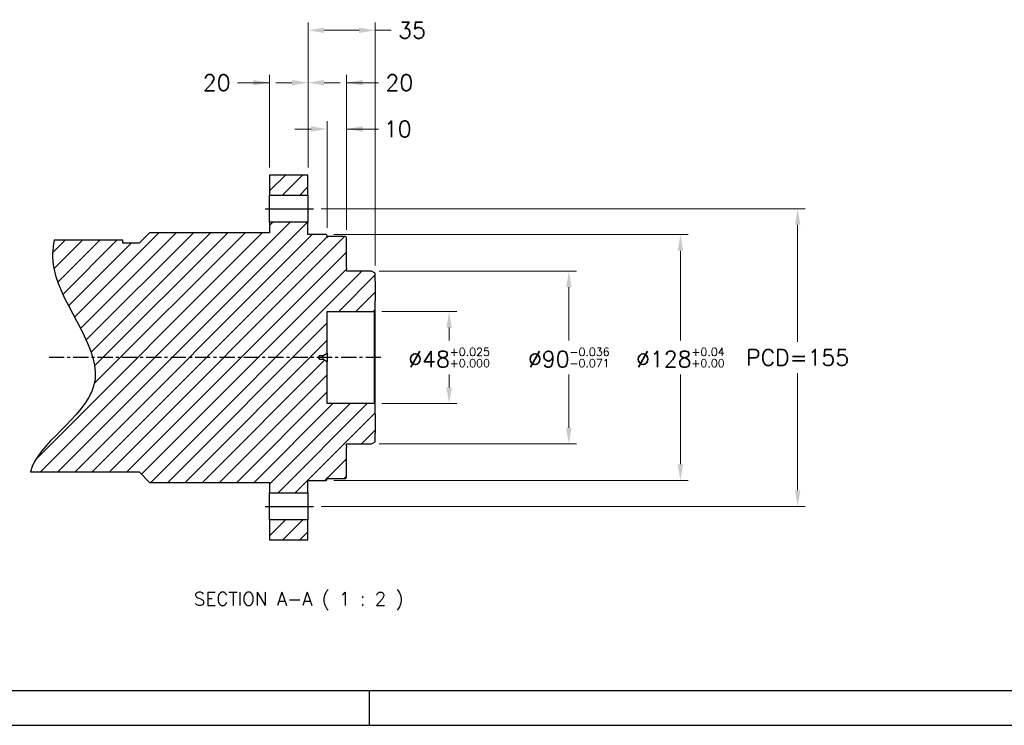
# Model space of a CAD drawing. Extents: x 12273 to 13958, y 6707 to 7905.
# Tile 5 of 23: x 12932 to 13445, y 6717 to 7085. Entities that reach past the tile are written whole.
import ezdxf

# ---------------------------------------------------------------- set-up
doc = ezdxf.new("R2010")
doc.units = 0
doc.header["$LTSCALE"] = 25.4
doc.linetypes.add('CENTER', pattern=[2, 1.25, -0.25, 0.25, -0.25])
doc.layers.get('0').update_dxf_attribs({"linetype": 'CONTINUOUS'})
doc.layers.get('Defpoints').update_dxf_attribs({"linetype": 'CONTINUOUS'})
doc.layers.add('ATA-CENTER', color=133, linetype='CENTER')
doc.layers.add('ATA-HATCH', color=252, linetype='CONTINUOUS')
doc.layers.add('ATA-DIM', color=252, linetype='CONTINUOUS', lineweight=25)
doc.layers.add('ATA-TEXT', color=7, linetype='CONTINUOUS', lineweight=25)
doc.styles.get("Standard").update_dxf_attribs({"font": 'simplex.shx'})
doc.dimstyles.new('ata_A1', dxfattribs={"dimtxt": 4.2, "dimasz": 4.2, "dimexe": 2, "dimexo": 2, "dimgap": 2, "dimtad": 0, "dimtih": 1, "dimtoh": 1, "dimdec": 6, "dimdsep": 46, "dimtxsty": 'Standard', "dimcen": 0, "dimclrd": 252, "dimclre": 252, "dimclrt": 4, "dimadec": 6, "dimazin": 2, "dimtfac": 1, "dimtdec": 6, "dimtofl": 0, "dimtmove": 0, "dimatfit": 3, "dimfxl": 0, "dimtolj": 1, "dimtzin": 0, "dimlwd": 0, "dimlwe": 0, "dimarcsym": 0})

# ---------------------------------------------------------------- blocks, each defined once
blk = doc.blocks.new('*D9132')
at = {"layer": 'ATA-DIM', "color": 252, "lineweight": 0}
for p, q in [((13119.58, 6953.86), (13222.47, 6953.86)), ((13218.47, 6945.46), (13218.47, 6917.76)), ((13218.47, 6872.26), (13218.47, 6899.96)), ((13119.58, 6863.86), (13222.47, 6863.86))]:
    blk.add_line(p, q, dxfattribs=at)
at = {"layer": 'ATA-DIM', "color": 252}
for points in [[(13219.87, 6945.46), (13217.07, 6945.46), (13218.47, 6953.86)], [(13217.07, 6872.26), (13219.87, 6872.26), (13218.47, 6863.86)]]:
    blk.add_solid(points, dxfattribs=at)
at = {"layer": 'Defpoints', "color": 0}
for p in [(13115.58, 6953.86), (13115.58, 6863.86), (13218.47, 6863.86)]:
    blk.add_point(p, dxfattribs=at)
at = {"layer": 'ATA-DIM', "color": 4, "insert": (13218.47, 6908.86), "char_height": 8.4, "attachment_point": 5}
blk.add_mtext('%%C90{\\H0.5x;\\S-0.036^ -0.071;}', dxfattribs=at)
blk = doc.blocks.new('*D9131')
at = {"layer": 'ATA-DIM', "color": 252, "lineweight": 0}
for p, q in [((13121.08, 6932.86), (13160.1, 6932.86)), ((13156.1, 6924.46), (13156.1, 6917.76)), ((13156.1, 6893.26), (13156.1, 6899.96)), ((13121.08, 6884.86), (13160.1, 6884.86))]:
    blk.add_line(p, q, dxfattribs=at)
at = {"layer": 'ATA-DIM', "color": 252}
for points in [[(13157.5, 6924.46), (13154.7, 6924.46), (13156.1, 6932.86)], [(13154.7, 6893.26), (13157.5, 6893.26), (13156.1, 6884.86)]]:
    blk.add_solid(points, dxfattribs=at)
at = {"layer": 'Defpoints', "color": 0}
for p in [(13117.08, 6932.86), (13117.08, 6884.86), (13156.1, 6884.86)]:
    blk.add_point(p, dxfattribs=at)
at = {"layer": 'ATA-DIM', "color": 4, "insert": (13156.1, 6908.86), "char_height": 8.4, "attachment_point": 5}
blk.add_mtext('%%C48{\\H0.5x;\\S+0.025^ +0.000;}', dxfattribs=at)
blk = doc.blocks.new('*D9133')
at = {"layer": 'ATA-DIM', "color": 252, "lineweight": 0}
for p, q in [((13096.08, 6972.86), (13280.59, 6972.86)), ((13276.59, 6964.46), (13276.59, 6917.76)), ((13276.59, 6853.26), (13276.59, 6899.96)), ((13096.08, 6844.86), (13280.59, 6844.86))]:
    blk.add_line(p, q, dxfattribs=at)
at = {"layer": 'ATA-DIM', "color": 252}
for points in [[(13277.99, 6964.46), (13275.19, 6964.46), (13276.59, 6972.86)], [(13275.19, 6853.26), (13277.99, 6853.26), (13276.59, 6844.86)]]:
    blk.add_solid(points, dxfattribs=at)
at = {"layer": 'Defpoints', "color": 0}
for p in [(13092.08, 6972.86), (13092.08, 6844.86), (13276.59, 6844.86)]:
    blk.add_point(p, dxfattribs=at)
at = {"layer": 'ATA-DIM', "color": 4, "insert": (13276.59, 6908.86), "char_height": 8.4, "attachment_point": 5}
blk.add_mtext('%%C128{\\H0.5x;\\S+0.04^ +0.00;}', dxfattribs=at)
blk = doc.blocks.new('*D9760')
at = {"layer": 'ATA-DIM', "color": 252, "lineweight": 0}
for p, q in [((13089.5, 6986.36), (13341.67, 6986.36)), ((13337.67, 6977.96), (13337.67, 6917.06)), ((13337.67, 6839.76), (13337.67, 6900.66)), ((13089.5, 6831.36), (13341.67, 6831.36))]:
    blk.add_line(p, q, dxfattribs=at)
at = {"layer": 'ATA-DIM', "color": 252}
for points in [[(13339.07, 6977.96), (13336.27, 6977.96), (13337.67, 6986.36)], [(13336.27, 6839.76), (13339.07, 6839.76), (13337.67, 6831.36)]]:
    blk.add_solid(points, dxfattribs=at)
at = {"layer": 'Defpoints', "color": 0}
for p in [(13085.5, 6986.36), (13337.67, 6986.36), (13085.5, 6831.36)]:
    blk.add_point(p, dxfattribs=at)
at = {"layer": 'ATA-DIM', "color": 4, "insert": (13337.67, 6908.86), "char_height": 8.4, "attachment_point": 5}
blk.add_mtext('PCD=155', dxfattribs=at)
blk = doc.blocks.new('*D9143')
at = {"layer": 'ATA-DIM', "color": 252, "lineweight": 0}
for p, q in [((13082.58, 7007.86), (13082.58, 7055.99)), ((13102.58, 6975.36), (13102.58, 7055.99)), ((13074.18, 7051.99), (13065.78, 7051.99)), ((13102.58, 7051.99), (13119.38, 7051.99)), ((13110.98, 7051.99), (13119.38, 7051.99))]:
    blk.add_line(p, q, dxfattribs=at)
at = {"layer": 'ATA-DIM', "color": 252}
for points in [[(13074.18, 7050.59), (13074.18, 7053.39), (13082.58, 7051.99)], [(13110.98, 7053.39), (13110.98, 7050.59), (13102.58, 7051.99)]]:
    blk.add_solid(points, dxfattribs=at)
at = {"layer": 'Defpoints', "color": 0}
for p in [(13082.58, 7051.99), (13082.58, 7003.86), (13102.58, 6971.36)]:
    blk.add_point(p, dxfattribs=at)
at = {"layer": 'ATA-DIM', "color": 4, "insert": (13130.18, 7051.99), "char_height": 8.4, "attachment_point": 5}
blk.add_mtext('20', dxfattribs=at)
blk = doc.blocks.new('*D9139')
at = {"layer": 'ATA-DIM', "color": 252, "lineweight": 0}
for p, q in [((13084.18, 7027.86), (13075.78, 7027.86)), ((13092.58, 6976.36), (13092.58, 7031.86)), ((13102.58, 6975.36), (13102.58, 7031.86)), ((13102.58, 7027.86), (13119.38, 7027.86)), ((13110.98, 7027.86), (13119.38, 7027.86))]:
    blk.add_line(p, q, dxfattribs=at)
at = {"layer": 'ATA-DIM', "color": 252}
for points in [[(13084.18, 7026.46), (13084.18, 7029.26), (13092.58, 7027.86)], [(13110.98, 7029.26), (13110.98, 7026.46), (13102.58, 7027.86)]]:
    blk.add_solid(points, dxfattribs=at)
at = {"layer": 'Defpoints', "color": 0}
for p in [(13092.58, 7027.86), (13092.58, 6972.36), (13102.58, 6971.36)]:
    blk.add_point(p, dxfattribs=at)
at = {"layer": 'ATA-DIM', "color": 4, "insert": (13129.38, 7027.86), "char_height": 8.4, "attachment_point": 5}
blk.add_mtext('10', dxfattribs=at)
blk = doc.blocks.new('*D9134')
at = {"layer": 'ATA-DIM', "color": 252, "lineweight": 0}
for p, q in [((13082.58, 7007.86), (13082.58, 7083.27)), ((13109.18, 7079.27), (13090.98, 7079.27)), ((13117.58, 6956.7), (13117.58, 7083.27)), ((13117.58, 7079.27), (13125.98, 7079.27))]:
    blk.add_line(p, q, dxfattribs=at)
at = {"layer": 'ATA-DIM', "color": 252}
for points in [[(13090.98, 7080.67), (13090.98, 7077.87), (13082.58, 7079.27)], [(13109.18, 7077.87), (13109.18, 7080.67), (13117.58, 7079.27)]]:
    blk.add_solid(points, dxfattribs=at)
at = {"layer": 'Defpoints', "color": 0}
for p in [(13082.58, 7079.27), (13082.58, 7003.86), (13117.58, 6952.7)]:
    blk.add_point(p, dxfattribs=at)
at = {"layer": 'ATA-DIM', "color": 4, "insert": (13136.78, 7079.27), "char_height": 8.4, "attachment_point": 5}
blk.add_mtext('35', dxfattribs=at)
blk = doc.blocks.new('*D9138')
at = {"layer": 'ATA-DIM', "color": 252, "lineweight": 0}
for p, q in [((13062.58, 7007.86), (13062.58, 7055.99)), ((13082.58, 7007.86), (13082.58, 7055.99)), ((13062.58, 7051.99), (13045.78, 7051.99)), ((13054.18, 7051.99), (13045.78, 7051.99)), ((13090.98, 7051.99), (13099.38, 7051.99))]:
    blk.add_line(p, q, dxfattribs=at)
at = {"layer": 'ATA-DIM', "color": 252}
for points in [[(13054.18, 7050.59), (13054.18, 7053.39), (13062.58, 7051.99)], [(13090.98, 7053.39), (13090.98, 7050.59), (13082.58, 7051.99)]]:
    blk.add_solid(points, dxfattribs=at)
at = {"layer": 'Defpoints', "color": 0}
for p in [(13082.58, 7051.99), (13062.58, 7003.86), (13082.58, 7003.86)]:
    blk.add_point(p, dxfattribs=at)
at = {"layer": 'ATA-DIM', "color": 4, "insert": (13034.97, 7051.99), "char_height": 8.4, "attachment_point": 5}
blk.add_mtext('20', dxfattribs=at)
blk = doc.blocks.new('ata-Border-A1-002')
blk.add_line((834, 9), (7, 9))
at = {"color": 253, "ltscale": 0.5}
for p, q in [((420.5, 9), (420.5, 0)), ((0, 0), (841, 0))]:
    blk.add_line(p, q, dxfattribs=at)

msp = doc.modelspace()

# ---------------------------------------------------------------- hatches: boundary and pattern name
at = {"layer": 'ATA-HATCH'}
h = msp.add_hatch(dxfattribs=at)
h.set_pattern_fill('ANSI31', color=256, scale=2)
h.set_pattern_definition([(45, (10705.9, 3121.2864), (-4.490128, 4.490128), [])])
edge = h.paths.add_edge_path()
edge.add_spline(control_points=[(12950.391765, 6969.9836271), (12949.3592691, 6965.1895961), (12948.4779257, 6940.3084757), (12995.6221908, 6894.1457635), (12941.0446742, 6863.5984532), (12937.9761074, 6849.3587271)], knot_values=[27.8880420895, 27.8880420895, 27.8880420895, 27.8880420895, 35.7755741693, 68.202521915, 95.9084680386, 95.9084680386, 95.9084680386, 95.9084680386], degree=3, periodic=0)
edge.add_line((12937.9761074, 6849.3587271), (12994.5755769, 6849.3587271))
edge.add_line((12994.5755769, 6849.3587271), (13000.0755769, 6843.8587271))
edge.add_line((13000.0755769, 6843.8587271), (13062.5755769, 6843.8587271))
edge.add_line((13062.5755769, 6843.8587271), (13062.5755769, 6838.3587271))
edge.add_line((13062.5755769, 6838.3587271), (13082.5755769, 6838.3587271))
edge.add_line((13082.5755769, 6838.3587271), (13082.5755769, 6844.8587271))
edge.add_line((13082.5755769, 6844.8587271), (13092.0755769, 6844.8587271))
edge.add_line((13092.0755769, 6844.8587271), (13092.5755769, 6845.3587271))
edge.add_line((13092.5755769, 6845.3587271), (13092.5755769, 6846.3587271))
edge.add_line((13092.5755769, 6846.3587271), (13093.0755769, 6845.8587271))
edge.add_line((13093.0755769, 6845.8587271), (13102.0755769, 6845.8587271))
edge.add_line((13102.0755769, 6845.8587271), (13102.5755769, 6846.3587271))
edge.add_line((13102.5755769, 6846.3587271), (13102.5755769, 6862.1087271))
edge.add_line((13102.5755769, 6862.1087271), (13102.5755769, 6862.8583481))
edge.add_line((13102.5755769, 6862.8583481), (13102.5755769, 6863.6587271))
edge.add_line((13102.5755769, 6863.6587271), (13102.5755769, 6863.8587271))
edge.add_line((13102.5755769, 6863.8587271), (13115.5755769, 6863.8587271))
edge.add_line((13115.5755769, 6863.8587271), (13117.5755769, 6865.0134277))
edge.add_line((13117.5755769, 6865.0134277), (13117.5755769, 6869.3057271))
edge.add_line((13117.5755769, 6869.3057271), (13117.5755769, 6879.4117271))
edge.add_line((13117.5755769, 6879.4117271), (13117.5755769, 6884.3587271))
edge.add_line((13117.5755769, 6884.3587271), (13117.0755769, 6884.8587271))
edge.add_line((13117.0755769, 6884.8587271), (13092.5755769, 6884.8587271))
edge.add_line((13092.5755769, 6884.8587271), (13092.5755769, 6906.6087271))
edge.add_line((13092.5755769, 6906.6087271), (13090.4105134, 6907.8587271))
edge.add_line((13090.4105134, 6907.8587271), (13088.5755769, 6907.8587271))
edge.add_line((13088.5755769, 6907.8587271), (13087.9747163, 6908.8587271))
edge.add_line((13087.9747163, 6908.8587271), (13088.5755769, 6909.8587271))
edge.add_line((13088.5755769, 6909.8587271), (13090.4105134, 6909.8587271))
edge.add_line((13090.4105134, 6909.8587271), (13092.5755769, 6911.1087271))
edge.add_line((13092.5755769, 6911.1087271), (13092.5755769, 6932.8587271))
edge.add_line((13092.5755769, 6932.8587271), (13117.0755769, 6932.8587271))
edge.add_line((13117.0755769, 6932.8587271), (13117.5755769, 6933.3587271))
edge.add_line((13117.5755769, 6933.3587271), (13117.5755769, 6938.3057271))
edge.add_line((13117.5755769, 6938.3057271), (13117.5755769, 6948.4117271))
edge.add_line((13117.5755769, 6948.4117271), (13117.5755769, 6952.7040266))
edge.add_line((13117.5755769, 6952.7040266), (13115.5755769, 6953.8587271))
edge.add_line((13115.5755769, 6953.8587271), (13102.5755769, 6953.8587271))
edge.add_line((13102.5755769, 6953.8587271), (13102.5755769, 6954.0587271))
edge.add_line((13102.5755769, 6954.0587271), (13102.5755769, 6954.8591061))
edge.add_line((13102.5755769, 6954.8591061), (13102.5755769, 6955.6087271))
edge.add_line((13102.5755769, 6955.6087271), (13102.5755769, 6971.3587271))
edge.add_line((13102.5755769, 6971.3587271), (13102.0755769, 6971.8587271))
edge.add_line((13102.0755769, 6971.8587271), (13093.0755769, 6971.8587271))
edge.add_line((13093.0755769, 6971.8587271), (13092.5755769, 6971.3587271))
edge.add_line((13092.5755769, 6971.3587271), (13092.5755769, 6972.3587271))
edge.add_line((13092.5755769, 6972.3587271), (13092.0755769, 6972.8587271))
edge.add_line((13092.0755769, 6972.8587271), (13082.5755769, 6972.8587271))
edge.add_line((13082.5755769, 6972.8587271), (13082.5755769, 6979.3587271))
edge.add_line((13082.5755769, 6979.3587271), (13062.5755769, 6979.3587271))
edge.add_line((13062.5755769, 6979.3587271), (13062.5755769, 6973.8587271))
edge.add_line((13062.5755769, 6973.8587271), (13000.0755769, 6973.8587271))
edge.add_line((13000.0755769, 6973.8587271), (12994.5755769, 6968.3587271))
edge.add_line((12994.5755769, 6968.3587271), (12986.0956083, 6968.3587271))
edge.add_line((12986.0956083, 6968.3587271), (12986.0956083, 6969.9836271))
edge.add_line((12986.0956083, 6969.9836271), (12950.391765, 6969.9836271))
h.paths.add_polyline_path([(13082.5755769, 6993.3587271), (13082.5755769, 7003.8587271), (13062.5755769, 7003.8587271), (13062.5755769, 6993.3587271)])
h.paths.add_polyline_path([(13062.5755769, 6824.3587271), (13062.5755769, 6813.8587271), (13082.5755769, 6813.8587271), (13082.5755769, 6824.3587271)])

# ---------------------------------------------------------------- linework, layer by layer
for p, q in [((13062.5755769, 7003.8587271), (13062.5755769, 6993.3587271)), ((13082.5755769, 7003.8587271), (13062.5755769, 7003.8587271)), ((13082.5755769, 6993.3587271), (13082.5755769, 7003.8587271)), ((13062.5755769, 6993.3587271), (13082.5755769, 6993.3587271)), ((13062.5755769, 6979.3587271), (13062.5755769, 6993.3587271)), ((13082.5755769, 6993.3587271), (13082.5755769, 6979.3587271)), ((13060.2442646, 6986.3587271), (13085.4950505, 6986.3587271)), ((13062.5755769, 6979.3587271), (13062.5755769, 6973.8587271)), ((13082.5755769, 6979.3587271), (13062.5755769, 6979.3587271)), ((13082.5755769, 6972.8587271), (13082.5755769, 6979.3587271)), ((13000.0755769, 6973.8587271), (12994.5755769, 6968.3587271)), ((13062.5755769, 6973.8587271), (13000.0755769, 6973.8587271)), ((13092.0755769, 6972.8587271), (13082.5755769, 6972.8587271)), ((13092.5755769, 6972.3587271), (13092.0755769, 6972.8587271)), ((13092.5755769, 6971.3587271), (13092.5755769, 6972.3587271)), ((13093.0755769, 6971.8587271), (13092.5755769, 6971.3587271)), ((13102.0755769, 6971.8587271), (13093.0755769, 6971.8587271)), ((13102.5755769, 6971.3587271), (13102.0755769, 6971.8587271)), ((13102.5755769, 6955.6087271), (13102.5755769, 6971.3587271)), ((12986.0956083, 6969.9836271), (12950.391765, 6969.9836271)), ((12986.0956083, 6968.3587271), (12986.0956083, 6969.9836271)), ((12994.5755769, 6968.3587271), (12986.0956083, 6968.3587271)), ((13102.5755769, 6955.6087271), (13102.5755769, 6954.8591061)), ((13102.5755769, 6954.0587271), (13102.5755769, 6954.8591061)), ((13102.5755769, 6953.8587271), (13102.5755769, 6954.0587271)), ((13115.5755769, 6953.8587271), (13102.5755769, 6953.8587271)), ((13117.5755769, 6952.7040266), (13115.5755769, 6953.8587271)), ((13117.5755769, 6948.4117271), (13117.5755769, 6952.7040266)), ((13117.5755769, 6948.4117271), (13117.5755769, 6938.3057271)), ((13117.5755769, 6933.3587271), (13117.5755769, 6938.3057271)), ((13092.5755769, 6932.8587271), (13117.0755769, 6932.8587271)), ((13092.5755769, 6911.1087271), (13092.5755769, 6932.8587271)), ((13117.0755769, 6932.8587271), (13117.5755769, 6933.3587271)), ((13117.0755769, 6932.8587271), (13117.0755769, 6884.8587271)), ((13117.5755769, 6884.3587271), (13117.5755769, 6933.3587271)), ((13087.9747163, 6908.8587271), (13088.5755769, 6909.8587271)), ((13088.5755769, 6907.8587271), (13088.5755769, 6909.8587271)), ((13088.5755769, 6909.8587271), (13090.4105134, 6909.8587271)), ((13090.4105134, 6909.8587271), (13092.5755769, 6911.1087271)), ((13090.4105134, 6907.8587271), (13090.4105134, 6909.8587271)), ((13092.5755769, 6911.1087271), (13092.5755769, 6906.6087271)), ((13088.5755769, 6907.8587271), (13087.9747163, 6908.8587271)), ((13090.4105134, 6907.8587271), (13088.5755769, 6907.8587271)), ((13092.5755769, 6906.6087271), (13090.4105134, 6907.8587271)), ((13092.5755769, 6884.8587271), (13092.5755769, 6906.6087271)), ((13117.0755769, 6884.8587271), (13092.5755769, 6884.8587271)), ((13117.5755769, 6884.3587271), (13117.0755769, 6884.8587271)), ((13117.5755769, 6879.4117271), (13117.5755769, 6884.3587271)), ((13117.5755769, 6879.4117271), (13117.5755769, 6869.3057271)), ((13117.5755769, 6865.0134277), (13117.5755769, 6869.3057271)), ((13102.5755769, 6863.6587271), (13102.5755769, 6863.8587271)), ((13102.5755769, 6863.8587271), (13115.5755769, 6863.8587271)), ((13102.5755769, 6862.8583481), (13102.5755769, 6863.6587271)), ((13115.5755769, 6863.8587271), (13117.5755769, 6865.0134277)), ((13102.5755769, 6862.8583481), (13102.5755769, 6862.1087271)), ((13102.5755769, 6846.3587271), (13102.5755769, 6862.1087271)), ((12937.9761074, 6849.3587271), (12994.5755769, 6849.3587271)), ((12994.5755769, 6849.3587271), (13000.0755769, 6843.8587271)), ((13000.0755769, 6843.8587271), (13062.5755769, 6843.8587271)), ((13062.5755769, 6843.8587271), (13062.5755769, 6838.3587271)), ((13082.5755769, 6844.8587271), (13092.0755769, 6844.8587271)), ((13082.5755769, 6838.3587271), (13082.5755769, 6844.8587271)), ((13092.0755769, 6844.8587271), (13092.5755769, 6845.3587271)), ((13092.5755769, 6846.3587271), (13093.0755769, 6845.8587271)), ((13092.5755769, 6845.3587271), (13092.5755769, 6846.3587271)), ((13093.0755769, 6845.8587271), (13102.0755769, 6845.8587271)), ((13102.0755769, 6845.8587271), (13102.5755769, 6846.3587271)), ((13062.5755769, 6824.3587271), (13062.5755769, 6838.3587271)), ((13062.5755769, 6838.3587271), (13082.5755769, 6838.3587271)), ((13082.5755769, 6838.3587271), (13082.5755769, 6824.3587271)), ((13060.2442646, 6831.3587271), (13085.4950505, 6831.3587271)), ((13062.5755769, 6824.3587271), (13062.5755769, 6813.8587271)), ((13082.5755769, 6824.3587271), (13062.5755769, 6824.3587271)), ((13082.5755769, 6813.8587271), (13082.5755769, 6824.3587271)), ((13062.5755769, 6813.8587271), (13082.5755769, 6813.8587271))]:
    msp.add_line(p, q)
msp.add_open_spline([(12950.391765, 6969.9836271), (12949.3592691, 6965.1895961), (12948.4779257, 6940.3084757), (12995.6221908, 6894.1457635), (12941.0446742, 6863.5984532), (12937.9761074, 6849.3587271)], degree=3, knots=[27.8880420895, 27.8880420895, 27.8880420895, 27.8880420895, 35.7755741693, 68.202521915, 95.9084680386, 95.9084680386, 95.9084680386, 95.9084680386])
at = {"layer": 'ATA-CENTER', "ltscale": 0.25}
msp.add_line((13120.5755769, 6908.8587271), (12947.8086211, 6908.8587271), dxfattribs=at)

# ---------------------------------------------------------------- block references
at = {"xscale": 2, "yscale": 2, "zscale": 2}
msp.add_blockref('ata-Border-A1-002', (12273.4879337, 6717.3384433), dxfattribs=at)

# ---------------------------------------------------------------- texts
at = {"layer": 'ATA-TEXT', "color": 7, "insert": (13023.1093403, 6777.3622833), "char_height": 6.999999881, "attachment_point": 7}
msp.add_mtext('SECTION A-A ( 1 : 2 )', dxfattribs=at)

# ---------------------------------------------------------------- dimensions: what is measured, and where the dimension line sits
at = {"layer": 'ATA-DIM'}
for base, p1, p2, picture, middle in [((13082.5755769, 7079.272211), (13117.5755769, 6952.7040266), (13082.5755769, 7003.8587271), '*D9134', (13136.7795769, 7079.272211)), ((13082.5755769, 7051.9904295), (13062.5755769, 7003.8587271), (13082.5755769, 7003.8587271), '*D9138', (13034.9715769, 7051.9904295)), ((13082.5755769, 7051.9904295), (13102.5755769, 6971.3587271), (13082.5755769, 7003.8587271), '*D9143', (13130.1795769, 7051.9904295)), ((13092.5755769, 7027.8587291), (13102.5755769, 6971.3587271), (13092.5755769, 6972.3587271), '*D9139', (13129.3815769, 7027.8587291))]:
    dim = msp.add_linear_dim(base=base, p1=p1, p2=p2, dimstyle='ata_A1', override={"dimscale": 2, "dimtp": 0.1, "dimtm": 0.1, "dimtfac": 0.71, "dimtdec": 2, "dimtolj": 0, "dimtzin": 8}, dxfattribs=at)
    dim.commit()
    dim.dimension.update_dxf_attribs({"geometry": picture, "text_midpoint": middle, "dimtype": 160})
dim = msp.add_linear_dim(base=(13337.672441, 6986.3587271), p1=(13085.4950505, 6831.3587271), p2=(13085.4950505, 6986.3587271), angle=90, text='PCD=<>', dimstyle='ata_A1', override={"dimscale": 2, "dimtxt": 4.2, "dimtxsty": 'Standard', "dimtp": 0.1, "dimtm": 0.1, "dimtfac": 0.71, "dimtdec": 2, "dimtfill": 0, "dimtolj": 0, "dimtzin": 8}, dxfattribs=at)
dim.commit()
dim.dimension.update_dxf_attribs({"geometry": '*D9760', "text_midpoint": (13337.672441, 6908.8587271)})
for base, p1, p2, text, picture, middle in [((13276.5891593, 6844.8587271), (13092.0755769, 6972.8587271), (13092.0755769, 6844.8587271), '%%C<>{\\H0.5x;\\S+0.04^ +0.00;}', '*D9133', (13276.5891593, 6908.8587271)), ((13218.4664356, 6863.8587271), (13115.5755769, 6953.8587271), (13115.5755769, 6863.8587271), '%%C<>{\\H0.5x;\\S-0.036^ -0.071;}', '*D9132', (13218.4664356, 6908.8587271)), ((13156.0965342, 6884.8587271), (13117.0755769, 6932.8587271), (13117.0755769, 6884.8587271), '%%C<>{\\H0.5x;\\S+0.025^ +0.000;}', '*D9131', (13156.0965342, 6908.8587271))]:
    dim = msp.add_linear_dim(base=base, p1=p1, p2=p2, angle=90, text=text, dimstyle='ata_A1', override={"dimscale": 2, "dimtp": 0.1, "dimtm": 0.1, "dimtfac": 0.71, "dimtdec": 2, "dimtolj": 0, "dimtzin": 8}, dxfattribs=at)
    dim.commit()
    dim.dimension.update_dxf_attribs({"geometry": picture, "text_midpoint": middle, "dimtype": 160})

doc.saveas('drawing.dxf')
